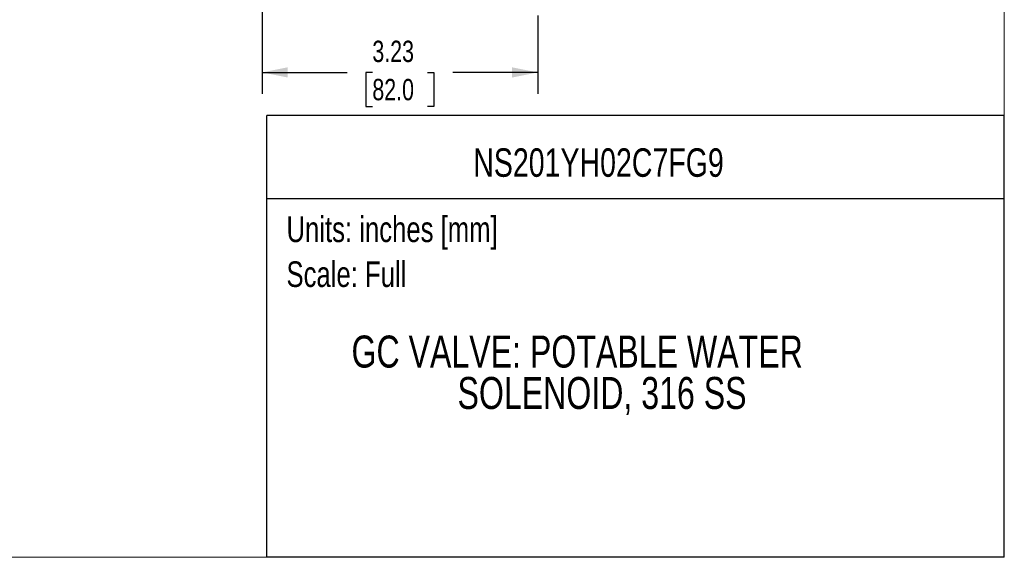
# Model space of a CAD drawing. Header units: inches. Extents: x 0 to 22, y 0 to 17.
# Tile 7 of 13: x 10.5 to 22, y 0 to 6.3. Entities that reach past the tile are written whole.
import ezdxf
from ezdxf.enums import TextEntityAlignment as Align

# ---------------------------------------------------------------- set-up
doc = ezdxf.new("R2010")
doc.units = ezdxf.units.IN
doc.header["$LTSCALE"] = 2
doc.header["$MEASUREMENT"] = 0
doc.linetypes.add('SLD-Solid', pattern=[0])
doc.layers.add('DIMENSIONS', color=140, linetype='SLD-Solid', lineweight=25)
doc.layers.add('TEXT', color=140, linetype='SLD-Solid', lineweight=25)
doc.layers.add('SLD-DEFPOINTS', color=7, linetype='Continuous')
doc.styles.add('SLDTEXTSTYLE0', font='TXT', dxfattribs={"width": 0.75})
doc.dimstyles.new('SLDDIMSTYLE0', dxfattribs={"dimtxt": 0.25, "dimasz": 0.3, "dimexe": 0, "dimexo": 0.0625, "dimgap": 0.0625, "dimtad": 0, "dimtih": 1, "dimtoh": 1, "dimrnd": 1e-09, "dimzin": 12, "dimdsep": 46, "dimtxsty": 'SLDTEXTSTYLE0', "dimsah": 1, "dimcen": 0.09, "dimadec": 0, "dimazin": 3, "dimtfac": 1, "dimtofl": 0, "dimtmove": 0, "dimatfit": 3, "dimfxl": 0, "dimfrac": 2, "dimtolj": 1, "dimtzin": 12, "dimarcsym": 0})

# ---------------------------------------------------------------- blocks, each defined once
blk = doc.blocks.new('SW_NOTE_0')
at = {"layer": 'TEXT', "color": 0, "insert": (0, 0.387), "char_height": 0.3, "attachment_point": 1, "style": 'SLDTEXTSTYLE0'}
blk.add_mtext('Scale: Full', dxfattribs=at)
blk = doc.blocks.new('SW_NOTE_0_1')
at = {"layer": 'TEXT', "color": 0, "insert": (0, 0.387), "char_height": 0.3, "attachment_point": 1, "style": 'SLDTEXTSTYLE0'}
blk.add_mtext('Units: inches [mm]', dxfattribs=at)
blk = doc.blocks.new('Block1')
at = {"layer": 'TEXT'}
for p, q in [((22, 5.178), (13.358, 5.178)), ((13.358, 0), (13.358, 5.178)), ((22, 0), (22, 5.178)), ((13.358, 4.204), (22, 4.204)), ((22, 0), (13.358, 0))]:
    blk.add_line(p, q, dxfattribs=at)
for name, p in [('SW_NOTE_0_1', (13.59, 3.607)), ('SW_NOTE_0', (13.59, 3.081))]:
    blk.add_blockref(name, p, dxfattribs=at)
at = {"layer": 'TEXT', "color": 140, "style": 'SLDTEXTSTYLE0', "width": 0.75}
for tag, height, p in [('AUTOATTR0', 0.333, (17.642, 4.784)), ('AUTOATTR1_0', 0.375, (17.691, 2.59)), ('AUTOATTR1_1', 0.375, (17.68, 2.105))]:
    blk.add_attdef(tag, text='', height=height, dxfattribs=at).set_placement(p, align=Align.TOP_CENTER)
blk = doc.blocks.new('Block2')
at = {"color": 7, "linetype": 'SLD-Solid', "lineweight": 18}
for q in [(22, 17), (0, 0)]:
    blk.add_line((22, 0), q, dxfattribs=at)
blk = doc.blocks.new('_D_5')
at = {"layer": 'DIMENSIONS'}
for p, q in [((13.305, 8.074), (13.305, 5.432)), ((16.533, 8.074), (16.533, 7.402)), ((16.533, 7.152), (16.533, 6.599)), ((16.533, 6.349), (16.533, 5.432)), ((13.305, 5.682), (14.3, 5.682)), ((14.596, 5.68), (14.52, 5.68)), ((14.52, 5.68), (14.52, 5.284)), ((15.242, 5.68), (15.318, 5.68)), ((15.318, 5.68), (15.318, 5.284)), ((16.533, 5.682), (15.538, 5.682)), ((14.52, 5.284), (14.596, 5.284)), ((15.318, 5.284), (15.242, 5.284))]:
    blk.add_line(p, q, dxfattribs=at)
for points in [[(13.305, 5.682), (13.605, 5.622), (13.605, 5.742)], [(16.533, 5.682), (16.233, 5.742), (16.233, 5.622)]]:
    blk.add_solid(points, dxfattribs=at)
at = {"layer": 'DIMENSIONS', "char_height": 0.25, "attachment_point": 1, "style": 'SLDTEXTSTYLE0'}
for s, insert in [('3.23', (14.596, 6.054)), ('82.0', (14.596, 5.606))]:
    blk.add_mtext(s, dxfattribs=dict(at, insert=insert))

msp = doc.modelspace()

# ---------------------------------------------------------------- block references
at = {"layer": 'SLD-DEFPOINTS'}
msp.add_blockref('Block2', (0, 0), dxfattribs=at)
ref = msp.add_blockref('Block1', (0, 0), dxfattribs=at)
ref.add_attrib('AUTOATTR0', 'NS201YH02C7FG9', dxfattribs={"layer": 'TEXT', "height": 0.33333, "style": 'SLDTEXTSTYLE0', "width": 0.75}).set_placement((15.778, 4.359), align=Align.BOTTOM_LEFT)
ref.add_attrib('AUTOATTR1_0', 'GC VALVE: POTABLE WATER ', dxfattribs={"layer": 'TEXT', "height": 0.375, "style": 'SLDTEXTSTYLE0', "width": 0.75}).set_placement((14.352, 2.111), align=Align.BOTTOM_LEFT)
ref.add_attrib('AUTOATTR1_1', 'SOLENOID, 316 SS', dxfattribs={"layer": 'TEXT', "height": 0.375, "style": 'SLDTEXTSTYLE0', "width": 0.75}).set_placement((15.594, 1.626), align=Align.BOTTOM_LEFT)

# ---------------------------------------------------------------- dimensions: what is measured, and where the dimension line sits
at = {"layer": 'DIMENSIONS'}
dim = msp.add_linear_dim(base=(16.533, 5.682), p1=(13.305, 8.174), p2=(16.533, 8.174), dimstyle='SLDDIMSTYLE0', dxfattribs=at)
dim.commit()
dim.dimension.update_dxf_attribs({"geometry": '_D_5', "text_midpoint": (14.919, 5.682), "dimtype": 160})

doc.saveas('drawing.dxf')
